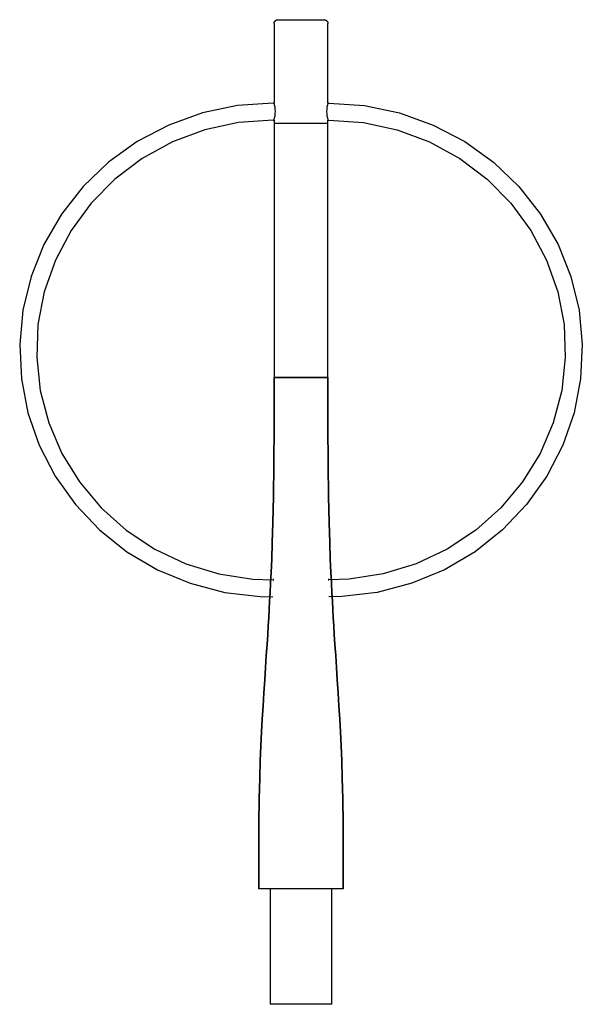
# Model space of a CAD drawing. Header units: millimetres. Extents: x -366 to 366, y -150 to 1130.
import ezdxf

# ---------------------------------------------------------------- set-up
doc = ezdxf.new("R2010")
doc.units = ezdxf.units.MM
doc.layers.add('G-PLANOTM', color=6, linetype='Continuous', lineweight=40)
doc.layers.add('polantis mental', color=7, linetype='Continuous', true_color=0x6a6d73)
doc.layers.add('polantis metal 1', color=7, linetype='Continuous', true_color=0xff8000)

msp = doc.modelspace()

# ---------------------------------------------------------------- linework, layer by layer
at = {"layer": 'G-PLANOTM'}
for p, q in [((-35.3, 401.6), (-36.2, 401.6)), ((36.2, 401.6), (35.5, 401.6))]:
    msp.add_line(p, q, dxfattribs=at)
at = {"layer": 'polantis mental'}
for p, q in [((-26.6, 1130), (27.4, 1130)), ((-35, 1125), (-35, 1021.6)), ((35, 1021.6), (35, 1125)), ((-35, 1021.6), (-36.2, 1021.6)), ((36.2, 1021.6), (35, 1021.6)), ((-36.2, 999.6), (-35, 999.6)), ((-35, 999.6), (-35, 995)), ((35, 999.6), (36.2, 999.6)), ((35, 995), (35, 999.6)), ((55, 0), (-55, 0)), ((-40, 0), (-40, -150)), ((40, -150), (40, 0)), ((-34.6, -150), (-40, -150)), ((-20, -150), (-34.6, -150)), ((20, -150), (-20, -150)), ((34.6, -150), (20, -150)), ((40, -150), (34.6, -150))]:
    msp.add_line(p, q, dxfattribs=at)
for points in [[(-35, 1125), (-35, 1125.2), (-35, 1125.4), (-35, 1125.6), (-34.9, 1125.8), (-34.9, 1126), (-34.9, 1126.2), (-34.8, 1126.4), (-34.7, 1126.6), (-34.7, 1126.8), (-34.6, 1126.9), (-34.5, 1127.1), (-34.4, 1127.3), (-34.3, 1127.5), (-34.2, 1127.7), (-34.1, 1127.8), (-34, 1128), (-33.9, 1128.1), (-33.8, 1128.3), (-33.6, 1128.4), (-33.5, 1128.6), (-33.3, 1128.7), (-33.2, 1128.9), (-33, 1129), (-32.9, 1129.1), (-32.7, 1129.2), (-32.5, 1129.3), (-32.4, 1129.4), (-32.2, 1129.5), (-32, 1129.6), (-31.8, 1129.7), (-31.6, 1129.7), (-31.4, 1129.8), (-31.2, 1129.8), (-31, 1129.9), (-30.8, 1129.9), (-30.7, 1130), (-30.5, 1130), (-30.3, 1130), (-30.1, 1130), (-30, 1130)], [(-30, 1130), (-30, 1130), (-29.9, 1130), (-29.8, 1130), (-29.6, 1130), (-29.4, 1130), (-29.1, 1130), (-28.8, 1130), (-28.5, 1130), (-28.1, 1130), (-27.6, 1130), (-27.1, 1130), (-26.6, 1130)], [(26.6, 1130), (26.9, 1130), (27.4, 1130), (27.8, 1130), (28.3, 1130), (28.6, 1130), (29, 1130), (29.3, 1130), (29.5, 1130), (29.7, 1130), (29.8, 1130), (29.9, 1130), (30, 1130), (30, 1130)], [(30, 1130), (30.2, 1130), (30.4, 1130), (30.6, 1130), (30.8, 1129.9), (31, 1129.9), (31.2, 1129.9), (31.4, 1129.8), (31.6, 1129.7), (31.8, 1129.7), (31.9, 1129.6), (32.1, 1129.5), (32.3, 1129.4), (32.5, 1129.3), (32.7, 1129.2), (32.8, 1129.1), (33, 1129), (33.1, 1128.9), (33.3, 1128.8), (33.4, 1128.6), (33.6, 1128.5), (33.7, 1128.3), (33.9, 1128.2), (34, 1128), (34.1, 1127.9), (34.2, 1127.7), (34.3, 1127.5), (34.4, 1127.4), (34.5, 1127.2), (34.6, 1127), (34.7, 1126.8), (34.7, 1126.6), (34.8, 1126.4), (34.8, 1126.2), (34.9, 1126), (34.9, 1125.8), (35, 1125.7), (35, 1125.5), (35, 1125.3), (35, 1125.1), (35, 1125)], [(-36.2, 1021.6), (-82.6, 1018.4), (-128.2, 1008.9), (-172, 993.1), (-212.9, 971.6), (-250.3, 944.7), (-283.5, 913), (-311.6, 877.1), (-334.3, 837.9), (-351.1, 796.1), (-361.7, 752.4), (-365.9, 707.8), (-363.7, 663.1), (-355.2, 619.1), (-340.4, 576.7), (-319.8, 536.7), (-293.5, 499.8), (-262.2, 466.8), (-226.4, 438.4), (-186.8, 415), (-144.1, 397.3), (-99.1, 385.5), (-53, 380), (-36.6, 379.6)], [(36.2, 1021.6), (82.6, 1018.4), (128.2, 1008.9), (172, 993.1), (212.9, 971.6), (250.3, 944.7), (283.5, 913), (311.6, 877.1), (334.3, 837.9), (351.1, 796.1), (361.7, 752.4), (365.9, 707.8), (363.7, 663.1), (355.2, 619.1), (340.4, 576.7), (319.8, 536.7), (293.5, 499.8), (262.2, 466.8), (226.4, 438.4), (186.8, 415), (144.1, 397.3), (99.1, 385.5), (53, 380), (36.2, 379.6)], [(-36.2, 999.6), (-81.1, 996.4), (-125.1, 986.9), (-167.2, 971.2), (-206.5, 949.7), (-242, 922.9), (-273.1, 891.5), (-299.1, 856), (-319.5, 817.4), (-333.9, 776.4), (-342.1, 733.9), (-343.8, 690.7), (-339.2, 647.8), (-328.2, 606), (-311.1, 566.2), (-288.3, 529), (-260.1, 495.5), (-227.3, 466.2), (-190.2, 441.7), (-149.8, 422.7), (-107, 409.6), (-62.6, 402.7), (-36.2, 401.6)], [(36.2, 999.6), (81.1, 996.4), (125.1, 986.9), (167.2, 971.2), (206.5, 949.7), (242, 922.9), (273.1, 891.5), (299.1, 856), (319.5, 817.4), (333.9, 776.4), (342.1, 733.9), (343.8, 690.7), (339.2, 647.8), (328.2, 606), (311.1, 566.2), (288.3, 529), (260.1, 495.5), (227.3, 466.2), (190.2, 441.7), (149.8, 422.7), (107, 409.6), (62.6, 402.7), (36.2, 401.6)], [(-35, 665), (-35.1, 603), (-35.4, 551.8), (-35.9, 510.1), (-36.6, 476.5), (-37.3, 449.8), (-38, 428.6), (-38.8, 411.6), (-39.5, 397.6), (-40.2, 385.2), (-40.8, 374), (-41.3, 363.4), (-41.9, 353), (-42.6, 342.2), (-43.3, 330.7), (-44.1, 317.8), (-45.1, 303.5), (-46.1, 288), (-47.2, 271.7), (-48.3, 254.8), (-49.4, 237.7), (-50.5, 220.8), (-51.4, 204), (-52.3, 186.2), (-53.1, 166.6), (-53.7, 143.8), (-54.3, 116.9), (-54.7, 84.7), (-54.9, 46.1), (-55, 0)], [(-55, 0), (-54.9, 46.1), (-54.7, 84.7), (-54.3, 116.9), (-53.7, 143.8), (-53.1, 166.6), (-52.3, 186.2), (-51.4, 204), (-50.5, 220.8), (-49.4, 237.7), (-48.3, 254.8), (-47.2, 271.7), (-46.1, 288), (-45.1, 303.5), (-44.1, 317.8), (-43.3, 330.7), (-42.6, 342.2), (-41.9, 353), (-41.3, 363.4), (-40.8, 374), (-40.2, 385.2), (-39.5, 397.6), (-38.8, 411.6), (-38, 428.6), (-37.3, 449.8), (-36.6, 476.5), (-35.9, 510.1), (-35.4, 551.8), (-35.1, 603), (-35, 665)], [(55, 0), (54.9, 46.1), (54.7, 84.7), (54.3, 116.9), (53.7, 143.8), (53.1, 166.6), (52.3, 186.2), (51.4, 204), (50.5, 220.8), (49.4, 237.7), (48.3, 254.8), (47.2, 271.7), (46.1, 288), (45.1, 303.5), (44.1, 317.8), (43.3, 330.7), (42.6, 342.2), (41.9, 353), (41.3, 363.4), (40.8, 374), (40.2, 385.2), (39.5, 397.6), (38.8, 411.6), (38, 428.6), (37.3, 449.8), (36.6, 476.5), (35.9, 510.1), (35.4, 551.8), (35.1, 603), (35, 665)], [(35, 665), (35.1, 603), (35.4, 551.8), (35.9, 510.1), (36.6, 476.5), (37.3, 449.8), (38, 428.6), (38.8, 411.6), (39.5, 397.6), (40.2, 385.2), (40.8, 374), (41.3, 363.4), (41.9, 353), (42.6, 342.2), (43.3, 330.7), (44.1, 317.8), (45.1, 303.5), (46.1, 288), (47.2, 271.7), (48.3, 254.8), (49.4, 237.7), (50.5, 220.8), (51.4, 204), (52.3, 186.2), (53.1, 166.6), (53.7, 143.8), (54.3, 116.9), (54.7, 84.7), (54.9, 46.1), (55, 0)]]:
    msp.add_lwpolyline(points, dxfattribs=at)
for centre, start, end in [((-68.4, 1010.6), 341.7872, 18.2641), ((68.4, 1010.6), 161.7359, 198.2128)]:
    msp.add_arc(centre, 35.1, start, end, dxfattribs=at)
at = {"layer": 'polantis metal 1'}
for p, q in [((-35, 995), (-35, 665)), ((35, 995), (-35, 995)), ((35, 995), (-35, 995)), ((35, 665), (35, 995)), ((35, 665), (-35, 665)), ((-35, 665), (35, 665))]:
    msp.add_line(p, q, dxfattribs=at)

doc.saveas('drawing.dxf')
